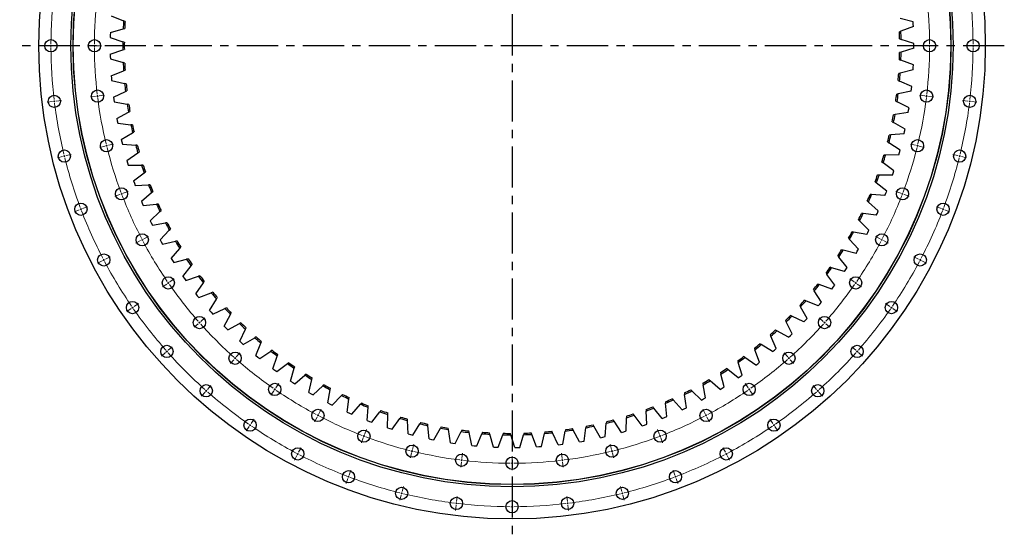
# Model space of a CAD drawing. Header units: millimetres. Extents: x -728 to 12040, y 32376 to 42405.
# Tile 3 of 10: x 1468 to 4119, y 38486 to 39886. Entities that reach past the tile are written whole.
import ezdxf

# ---------------------------------------------------------------- set-up
doc = ezdxf.new("R2010")
doc.units = ezdxf.units.MM
doc.header["$LTSCALE"] = 50
doc.linetypes.add('CENTER', pattern=[10.16, 6.35, -1.27, 1.27, -1.27])

msp = doc.modelspace()

# ---------------------------------------------------------------- linework, layer by layer
at = {"linetype": 'CENTER', "ltscale": 0.35}
for p, q in [((2793.8, 41144.6), (2793.8, 38486)), ((4119.5, 39815.3), (1468.1, 39815.3))]:
    msp.add_line(p, q, dxfattribs=at)
at = {"color": 7, "linetype": 'Continuous', "lineweight": 25}
for p, q in [((1714.6, 39895.8), (1747.9, 39882.5)), ((1751.8, 39880.9), (1747.9, 39882.5)), ((3873.9, 39879.9), (3839.2, 39888.6)), ((3874.3, 39873.3), (3873.9, 39879.9)), ((1712.2, 39850.9), (1712, 39844.3)), ((1712.2, 39850.9), (1746.7, 39860.5)), ((1746.7, 39860.5), (1750.8, 39861.7)), ((3841, 39854.4), (3837.1, 39852.9)), ((3874.6, 39866.8), (3841, 39854.4)), ((3874.6, 39866.8), (3874.3, 39873.3)), ((1712, 39844.3), (1711.9, 39837.8)), ((1711.9, 39837.8), (1745.8, 39826.2)), ((1749.8, 39824.9), (1745.8, 39826.2)), ((3837.6, 39833.7), (3841.6, 39832.4)), ((3875.8, 39821.8), (3841.6, 39832.4)), ((1711.9, 39792.8), (1745.8, 39804.3)), ((1745.8, 39804.3), (1749.8, 39805.6)), ((3841.6, 39798.1), (3837.6, 39796.9)), ((3875.8, 39808.7), (3841.6, 39798.1)), ((3875.9, 39815.3), (3875.8, 39821.8)), ((3875.8, 39808.7), (3875.9, 39815.3)), ((1711.9, 39792.8), (1712, 39786.2)), ((1712, 39786.2), (1712.2, 39779.7)), ((1712.2, 39779.7), (1746.7, 39770)), ((3837.1, 39777.6), (3841, 39776.1)), ((3874.6, 39763.7), (3841, 39776.1)), ((1714.6, 39734.7), (1747.9, 39748)), ((1750.8, 39768.8), (1746.7, 39770)), ((1747.9, 39748), (1751.8, 39749.6)), ((3873.9, 39750.6), (3839.2, 39741.9)), ((3873.9, 39750.6), (3874.3, 39757.2)), ((3874.3, 39757.2), (3874.6, 39763.7)), ((1714.6, 39734.7), (1715.1, 39728.2)), ((1715.1, 39728.2), (1715.7, 39721.7)), ((1715.7, 39721.7), (1750.7, 39713.8)), ((3833.5, 39721.7), (3837.4, 39720)), ((3839.2, 39741.9), (3835.1, 39740.9)), ((3870.3, 39705.8), (3837.4, 39720)), ((1720.5, 39676.9), (1753, 39692)), ((1754.8, 39712.9), (1750.7, 39713.8)), ((1753, 39692), (1756.8, 39693.8)), ((3868.9, 39692.7), (3833.7, 39685.9)), ((3868.9, 39692.7), (3869.7, 39699.3)), ((3869.7, 39699.3), (3870.3, 39705.8)), ((1720.5, 39676.9), (1721.3, 39670.4)), ((1721.3, 39670.4), (1722.3, 39663.9)), ((3827, 39666), (3830.8, 39664.1)), ((3833.7, 39685.9), (3829.6, 39685.1)), ((1722.3, 39663.9), (1757.6, 39658)), ((1761.8, 39657.3), (1757.6, 39658)), ((3862.9, 39648.1), (3830.8, 39664.1)), ((3860.8, 39635.2), (3861.9, 39641.7)), ((3861.9, 39641.7), (3862.9, 39648.1)), ((1729.5, 39619.5), (1761.1, 39636.3)), ((1729.5, 39619.5), (1730.7, 39613.1)), ((1730.7, 39613.1), (1731.9, 39606.6)), ((1761.1, 39636.3), (1764.9, 39638.3)), ((3825.3, 39630.2), (3821.1, 39629.7)), ((3860.8, 39635.2), (3825.3, 39630.2)), ((1731.9, 39606.6), (1767.6, 39602.6)), ((1771.7, 39602.1), (1767.6, 39602.6)), ((3817.5, 39610.7), (3821.2, 39608.7)), ((3852.4, 39591), (3821.2, 39608.7)), ((3851, 39584.6), (3852.4, 39591)), ((1741.5, 39562.7), (1772.2, 39581.1)), ((1741.5, 39562.7), (1743.1, 39556.3)), ((1772.2, 39581.1), (1775.8, 39583.3)), ((3813.9, 39575.1), (3809.7, 39574.8)), ((3849.6, 39578.2), (3813.9, 39575.1)), ((3849.6, 39578.2), (3851, 39584.6)), ((1743.1, 39556.3), (1744.7, 39549.9)), ((1744.7, 39549.9), (1780.4, 39547.8)), ((1784.7, 39547.6), (1780.4, 39547.8)), ((3805.1, 39556.1), (3808.6, 39553.8)), ((3838.8, 39534.5), (3808.6, 39553.8)), ((3837.1, 39528.2), (3838.8, 39534.5)), ((1756.6, 39506.5), (1786.3, 39526.6)), ((1756.6, 39506.5), (1758.5, 39500.3)), ((1786.3, 39526.6), (1789.8, 39529)), ((3799.5, 39520.7), (3795.3, 39520.6)), ((3835.3, 39521.9), (3799.5, 39520.7)), ((3835.3, 39521.9), (3837.1, 39528.2)), ((1758.5, 39500.3), (1760.4, 39494)), ((1760.4, 39494), (1796.3, 39493.8)), ((1800.5, 39493.8), (1796.3, 39493.8)), ((3789.7, 39502.2), (3793.1, 39499.7)), ((3822.2, 39478.8), (3793.1, 39499.7)), ((1774.7, 39451.3), (1803.2, 39473)), ((1803.2, 39473), (1806.6, 39475.5)), ((3782.3, 39467.2), (3778, 39467.3)), ((3818.1, 39466.4), (3782.3, 39467.2)), ((3818.1, 39466.4), (3820.2, 39472.6)), ((3820.2, 39472.6), (3822.2, 39478.8)), ((1774.7, 39451.3), (1776.9, 39445.1)), ((1776.9, 39445.1), (1779.2, 39439)), ((1779.2, 39439), (1815, 39440.8)), ((1819.2, 39441), (1815, 39440.8)), ((3771.5, 39449.2), (3774.7, 39446.5)), ((3802.7, 39424.1), (3774.7, 39446.5)), ((1795.7, 39397.1), (1823, 39420.3)), ((1823, 39420.3), (1826.2, 39423)), ((3762.1, 39414.6), (3757.9, 39414.9)), ((3797.9, 39411.9), (3762.1, 39414.6)), ((3797.9, 39411.9), (3800.3, 39418)), ((3800.3, 39418), (3802.7, 39424.1)), ((1795.7, 39397.1), (1798.2, 39391.1)), ((1798.2, 39391.1), (1800.8, 39385.1)), ((1800.8, 39385.1), (1836.5, 39388.8)), ((1840.7, 39389.2), (1836.5, 39388.8)), ((3750.4, 39397.2), (3753.5, 39394.4)), ((3780.2, 39370.5), (3753.5, 39394.4)), ((1819.6, 39344.2), (1845.6, 39368.8)), ((1845.6, 39368.8), (1848.7, 39371.7)), ((3739.2, 39363.2), (3735.1, 39363.7)), ((3774.8, 39358.6), (3739.2, 39363.2)), ((3774.8, 39358.6), (3777.6, 39364.5)), ((3777.6, 39364.5), (3780.2, 39370.5)), ((1819.6, 39344.2), (1822.4, 39338.3)), ((1822.4, 39338.3), (1825.3, 39332.4)), ((1825.3, 39332.4), (1860.7, 39338)), ((1864.9, 39338.6), (1860.7, 39338)), ((1871, 39318.5), (1873.9, 39321.6)), ((3726.6, 39346.5), (3729.6, 39343.5)), ((3754.9, 39318.2), (3729.6, 39343.5)), ((1846.3, 39292.6), (1871, 39318.5)), ((3700.1, 39297.1), (3702.9, 39293.9)), ((3726.9, 39267.3), (3702.9, 39293.9)), ((3713.6, 39313.1), (3709.5, 39313.9)), ((3748.9, 39306.6), (3713.6, 39313.1)), ((3748.9, 39306.6), (3751.9, 39312.4)), ((3751.9, 39312.4), (3754.9, 39318.2)), ((1846.3, 39292.6), (1849.4, 39286.8)), ((1849.4, 39286.8), (1852.7, 39281.1)), ((1852.7, 39281.1), (1887.7, 39288.6)), ((1875.7, 39242.5), (1898.9, 39269.7)), ((1891.8, 39289.5), (1887.7, 39288.6)), ((1898.9, 39269.7), (1901.7, 39272.9)), ((3723.6, 39261.7), (3726.9, 39267.3)), ((1875.7, 39242.5), (1879.1, 39236.9)), ((1882.7, 39231.4), (1917.3, 39240.7)), ((1921.3, 39241.8), (1917.3, 39240.7)), ((3670.9, 39249.2), (3673.6, 39245.9)), ((3696.1, 39218), (3673.6, 39245.9)), ((3685.3, 39264.5), (3681.2, 39265.4)), ((3720.2, 39256.1), (3685.3, 39264.5)), ((3720.2, 39256.1), (3723.6, 39261.7)), ((1879.1, 39236.9), (1882.7, 39231.4)), ((1907.7, 39194), (1929.5, 39222.5)), ((1929.5, 39222.5), (1932.1, 39225.8)), ((3654.5, 39217.4), (3650.5, 39218.6)), ((3688.8, 39207.1), (3654.5, 39217.4)), ((3692.5, 39212.5), (3696.1, 39218)), ((1907.7, 39194), (1911.5, 39188.6)), ((1911.5, 39188.6), (1915.3, 39183.3)), ((1915.3, 39183.3), (1949.4, 39194.5)), ((1953.4, 39195.8), (1949.4, 39194.5)), ((3639.3, 39202.9), (3641.8, 39199.5)), ((3662.8, 39170.4), (3641.8, 39199.5)), ((3688.8, 39207.1), (3692.5, 39212.5)), ((1942.4, 39147.3), (1962.6, 39176.9)), ((1962.6, 39176.9), (1965, 39180.4)), ((3621.2, 39172.1), (3617.2, 39173.5)), ((3654.9, 39160), (3621.2, 39172.1)), ((3654.9, 39160), (3658.9, 39165.2)), ((3658.9, 39165.2), (3662.8, 39170.4)), ((1942.4, 39147.3), (1946.4, 39142.2)), ((1946.4, 39142.2), (1950.5, 39137.1)), ((1950.5, 39137.1), (1983.9, 39150.1)), ((1987.8, 39151.6), (1983.9, 39150.1)), ((1998, 39133.2), (2000.2, 39136.8)), ((3605.2, 39158.4), (3607.5, 39154.8)), ((3626.9, 39124.7), (3607.5, 39154.8)), ((1979.4, 39102.6), (1998, 39133.2)), ((2024.6, 39109.3), (2020.8, 39107.6)), ((3568.8, 39115.8), (3570.9, 39112.1)), ((3588.6, 39081), (3570.9, 39112.1)), ((3585.4, 39128.6), (3581.6, 39130.2)), ((3618.5, 39114.7), (3585.4, 39128.6)), ((3618.5, 39114.7), (3622.7, 39119.7)), ((3622.7, 39119.7), (3626.9, 39124.7)), ((1979.4, 39102.6), (1983.8, 39097.7)), ((1983.8, 39097.7), (1988.1, 39092.8)), ((1988.1, 39092.8), (2020.8, 39107.6)), ((2018.9, 39059.9), (2035.8, 39091.5)), ((2035.8, 39091.5), (2037.8, 39095.2)), ((3547.4, 39087.1), (3543.6, 39088.9)), ((3579.7, 39071.4), (3547.4, 39087.1)), ((2018.9, 39059.9), (2023.4, 39055.2)), ((2023.4, 39055.2), (2028.1, 39050.6)), ((2028.1, 39050.6), (2059.9, 39067.1)), ((2063.6, 39069), (2059.9, 39067.1)), ((2075.7, 39051.9), (2077.5, 39055.7)), ((3530.1, 39075.2), (3532, 39071.4)), ((3548.1, 39039.4), (3532, 39071.4)), ((3579.7, 39071.4), (3584.2, 39076.2)), ((3584.2, 39076.2), (3588.6, 39081)), ((2060.5, 39019.4), (2075.7, 39051.9)), ((2070.2, 39010.6), (2101.1, 39028.8)), ((2104.7, 39030.9), (2101.1, 39028.8)), ((3489.3, 39036.7), (3491, 39032.9)), ((3505.3, 39000), (3491, 39032.9)), ((3507.3, 39047.7), (3503.6, 39049.7)), ((3538.6, 39030.3), (3507.3, 39047.7)), ((3538.6, 39030.3), (3543.4, 39034.8)), ((3543.4, 39034.8), (3548.1, 39039.4)), ((2060.5, 39019.4), (2065.3, 39015)), ((2065.3, 39015), (2070.2, 39010.6)), ((2104.3, 38981.2), (2117.8, 39014.4)), ((2117.8, 39014.4), (2119.3, 39018.3)), ((3465, 39010.5), (3461.5, 39012.7)), ((3495.4, 38991.5), (3465, 39010.5)), ((2104.3, 38981.2), (2109.4, 38977)), ((2109.4, 38977), (2114.5, 38972.9)), ((2114.5, 38972.9), (2144.3, 38992.7)), ((2147.8, 38995.1), (2144.3, 38992.7)), ((2150.1, 38945.4), (2161.7, 38979.3)), ((2161.7, 38979.3), (2163.1, 38983.3)), ((3420.9, 38975.6), (3417.4, 38978)), ((3450.2, 38955), (3420.9, 38975.6)), ((3446.5, 39000.5), (3448, 38996.6)), ((3460.6, 38963), (3448, 38996.6)), ((3495.4, 38991.5), (3500.4, 38995.7)), ((3500.4, 38995.7), (3505.3, 39000)), ((2160.7, 38937.7), (2189.4, 38959.1)), ((2192.8, 38961.6), (2189.4, 38959.1)), ((2207.5, 38946.6), (2208.6, 38950.6)), ((3401.9, 38966.6), (3403.1, 38962.6)), ((3413.8, 38928.4), (3403.1, 38962.6)), ((3450.2, 38955), (3455.4, 38959)), ((3455.4, 38959), (3460.6, 38963)), ((2150.1, 38945.4), (2155.3, 38941.5)), ((2155.3, 38941.5), (2160.7, 38937.7)), ((2197.7, 38912.1), (2207.5, 38946.6)), ((2208.7, 38905), (2236.2, 38927.9)), ((2239.5, 38930.5), (2236.2, 38927.9)), ((3355.4, 38935.2), (3356.5, 38931.2)), ((3365.4, 38896.4), (3356.5, 38931.2)), ((3374.9, 38943.1), (3371.6, 38945.7)), ((3403.1, 38921), (3374.9, 38943.1)), ((3403.1, 38921), (3408.5, 38924.7)), ((3408.5, 38924.7), (3413.8, 38928.4)), ((2197.7, 38912.1), (2203.2, 38908.5)), ((2203.2, 38908.5), (2208.7, 38905)), ((2247, 38881.4), (2255, 38916.4)), ((2255, 38916.4), (2255.9, 38920.5)), ((2258.4, 38874.9), (2284.7, 38899.2)), ((2287.8, 38902.1), (2284.7, 38899.2)), ((3307.4, 38906.4), (3308.2, 38902.2)), ((3315.2, 38867.1), (3308.2, 38902.2)), ((3327.2, 38913.2), (3324.1, 38916)), ((3354.2, 38889.6), (3327.2, 38913.2)), ((3359.8, 38893), (3365.4, 38896.4)), ((2247, 38881.4), (2252.7, 38878.1)), ((2252.7, 38878.1), (2258.4, 38874.9)), ((2297.9, 38853.4), (2304, 38888.7)), ((2304, 38888.7), (2304.7, 38892.9)), ((2309.6, 38847.5), (2334.6, 38873.2)), ((2337.5, 38876.2), (2334.6, 38873.2)), ((3257.9, 38880.1), (3258.5, 38875.9)), ((3263.6, 38840.4), (3258.5, 38875.9)), ((3278.1, 38885.9), (3275, 38888.8)), ((3303.7, 38860.8), (3278.1, 38885.9)), ((3354.2, 38889.6), (3359.8, 38893)), ((2297.9, 38853.4), (2303.8, 38850.4)), ((2303.8, 38850.4), (2309.6, 38847.5)), ((2350.3, 38828.2), (2354.4, 38863.8)), ((2354.4, 38863.8), (2354.9, 38868)), ((2362.3, 38822.9), (2385.8, 38849.9)), ((2388.6, 38853.1), (2385.8, 38849.9)), ((2406.1, 38841.6), (2406.4, 38845.8)), ((3207, 38856.5), (3207.4, 38852.3)), ((3210.6, 38816.6), (3207.4, 38852.3)), ((3227.5, 38861.2), (3224.6, 38864.3)), ((3251.7, 38834.8), (3227.5, 38861.2)), ((3303.7, 38860.8), (3309.5, 38863.9)), ((3309.5, 38863.9), (3315.2, 38867.1)), ((2350.3, 38828.2), (2356.3, 38825.5)), ((2356.3, 38825.5), (2362.3, 38822.9)), ((2403.9, 38805.8), (2406.1, 38841.6)), ((2416.2, 38801.2), (2438.2, 38829.4)), ((2440.8, 38832.7), (2438.2, 38829.4)), ((2458.7, 38786.3), (2459, 38822.2)), ((2459, 38822.2), (2459, 38826.4)), ((3101.8, 38817.8), (3101.8, 38813.5)), ((3122.7, 38820.2), (3120.2, 38823.6)), ((3144, 38791.4), (3122.7, 38820.2)), ((3154.9, 38835.7), (3155.1, 38831.5)), ((3156.4, 38795.7), (3155.1, 38831.5)), ((3175.6, 38839.3), (3173, 38842.6)), ((3198.4, 38811.7), (3175.6, 38839.3)), ((3204.5, 38814.1), (3210.6, 38816.6)), ((3251.7, 38834.8), (3257.7, 38837.6)), ((3257.7, 38837.6), (3263.6, 38840.4)), ((2403.9, 38805.8), (2410, 38803.4)), ((2410, 38803.4), (2416.2, 38801.2)), ((2471.1, 38782.4), (2491.6, 38811.7)), ((2494.1, 38815.2), (2491.6, 38811.7)), ((2512.8, 38805.6), (2512.6, 38809.8)), ((2514.4, 38769.8), (2512.8, 38805.6)), ((2527, 38766.5), (2545.9, 38797)), ((2548.2, 38800.6), (2545.9, 38797)), ((2567.3, 38792), (2566.9, 38796.2)), ((2570.9, 38756.3), (2567.3, 38792)), ((2993.1, 38790.5), (2992.6, 38786.3)), ((3014.1, 38790.7), (3012, 38794.3)), ((3032.2, 38759.7), (3014.1, 38790.7)), ((3045, 38762.7), (3047.5, 38798.5)), ((3047.9, 38802.7), (3047.5, 38798.5)), ((3068.8, 38804), (3066.5, 38807.5)), ((3088.5, 38774.1), (3068.8, 38804)), ((3101.1, 38777.7), (3101.8, 38813.5)), ((3144, 38791.4), (3150.2, 38793.5)), ((3150.2, 38793.5), (3156.4, 38795.7)), ((3198.4, 38811.7), (3204.5, 38814.1)), ((2458.7, 38786.3), (2464.9, 38784.3)), ((2464.9, 38784.3), (2471.1, 38782.4)), ((2514.4, 38769.8), (2520.7, 38768.1)), ((2520.7, 38768.1), (2527, 38766.5)), ((2583.7, 38753.7), (2601, 38785.1)), ((2603, 38788.8), (2601, 38785.1)), ((2622.6, 38781.3), (2622, 38785.5)), ((2628, 38745.9), (2622.6, 38781.3)), ((2641, 38744), (2656.5, 38776.3)), ((2658.4, 38780.1), (2656.5, 38776.3)), ((2678.3, 38773.6), (2677.5, 38777.8)), ((2685.7, 38738.6), (2678.3, 38773.6)), ((2698.7, 38737.3), (2712.5, 38770.4)), ((2714.1, 38774.3), (2712.5, 38770.4)), ((2734.4, 38768.9), (2733.3, 38773)), ((2743.6, 38734.3), (2734.4, 38768.9)), ((2756.7, 38733.8), (2768.7, 38767.6)), ((2770.1, 38771.5), (2768.7, 38767.6)), ((2790.7, 38767.3), (2789.4, 38771.3)), ((2801.7, 38733.2), (2790.7, 38767.3)), ((2814.8, 38733.3), (2825, 38767.7)), ((2826.2, 38771.8), (2825, 38767.7)), ((2846.9, 38768.6), (2845.4, 38772.5)), ((2859.8, 38735.2), (2846.9, 38768.6)), ((2872.9, 38736), (2881.2, 38770.9)), ((2882.1, 38775), (2881.2, 38770.9)), ((2903, 38773), (2901.3, 38776.8)), ((2917.7, 38740.3), (2903, 38773)), ((2930.7, 38741.8), (2937.1, 38777.1)), ((2937.8, 38781.2), (2937.1, 38777.1)), ((2958.8, 38780.3), (2956.9, 38784.1)), ((2975.2, 38748.5), (2958.8, 38780.3)), ((2988.1, 38750.7), (2992.6, 38786.3)), ((3088.5, 38774.1), (3094.8, 38775.8)), ((3094.8, 38775.8), (3101.1, 38777.7)), ((2570.9, 38756.3), (2577.3, 38755)), ((2577.3, 38755), (2583.7, 38753.7)), ((2628, 38745.9), (2634.5, 38744.9)), ((2634.5, 38744.9), (2641, 38744)), ((2685.7, 38738.6), (2692.2, 38737.9)), ((2692.2, 38737.9), (2698.7, 38737.3)), ((2917.7, 38740.3), (2924.2, 38741)), ((2924.2, 38741), (2930.7, 38741.8)), ((2975.2, 38748.5), (2981.7, 38749.6)), ((2981.7, 38749.6), (2988.1, 38750.7)), ((3032.2, 38759.7), (3038.6, 38761.2)), ((3038.6, 38761.2), (3045, 38762.7)), ((2743.6, 38734.3), (2750.2, 38734)), ((2750.2, 38734), (2756.7, 38733.8)), ((2801.7, 38733.2), (2808.3, 38733.2)), ((2808.3, 38733.2), (2814.8, 38733.3)), ((2859.8, 38735.2), (2866.3, 38735.6)), ((2866.3, 38735.6), (2872.9, 38736))]:
    msp.add_line(p, q, dxfattribs=at)
at = {"color": 0, "linetype": 'Continuous', "lineweight": 18}
for p, q in [((1547.3, 39815.3), (1533.3, 39815.3)), ((1552.3, 39815.3), (1549.8, 39815.3)), ((1552.3, 39815.3), (1554.8, 39815.3)), ((1557.3, 39815.3), (1571.3, 39815.3)), ((1664.3, 39815.3), (1650.3, 39815.3)), ((1669.3, 39815.3), (1666.8, 39815.3)), ((1669.3, 39815.3), (1671.8, 39815.3)), ((1674.3, 39815.3), (1688.3, 39815.3)), ((3913.3, 39815.3), (3899.3, 39815.3)), ((3918.3, 39815.3), (3915.8, 39815.3)), ((3918.3, 39815.3), (3920.8, 39815.3)), ((3923.3, 39815.3), (3937.3, 39815.3)), ((4030.3, 39815.3), (4016.3, 39815.3)), ((4035.3, 39815.3), (4032.8, 39815.3)), ((4035.3, 39815.3), (4037.8, 39815.3)), ((4040.3, 39815.3), (4054.3, 39815.3)), ((1556.3, 39665), (1542.4, 39663.3)), ((1561.3, 39665.6), (1558.8, 39665.3)), ((1561.3, 39665.6), (1563.8, 39665.9)), ((1566.3, 39666.2), (1580.2, 39667.9)), ((1672.5, 39679.1), (1658.6, 39677.4)), ((1677.5, 39679.7), (1675, 39679.4)), ((1677.5, 39679.7), (1679.9, 39680)), ((1682.4, 39680.3), (1696.3, 39682)), ((3905.1, 39680.3), (3891.2, 39682)), ((3910.1, 39679.7), (3907.6, 39680)), ((3910.1, 39679.7), (3912.5, 39679.4)), ((3915, 39679.1), (3928.9, 39677.4)), ((4021.2, 39666.2), (4007.3, 39667.9)), ((4026.2, 39665.6), (4023.7, 39665.9)), ((4026.2, 39665.6), (4028.7, 39665.3)), ((4031.2, 39665), (4045.1, 39663.3)), ((1697.1, 39545), (1683.5, 39541.6)), ((1701.9, 39546.1), (1699.5, 39545.6)), ((1701.9, 39546.1), (1704.4, 39546.7)), ((1706.8, 39547.3), (1720.4, 39550.7)), ((3880.7, 39547.3), (3867.1, 39550.7)), ((3885.6, 39546.1), (3883.2, 39546.7)), ((3885.6, 39546.1), (3888, 39545.6)), ((3890.4, 39545), (3904, 39541.6)), ((1583.5, 39517), (1569.9, 39513.6)), ((1588.3, 39518.1), (1585.9, 39517.6)), ((1588.3, 39518.1), (1590.8, 39518.7)), ((1593.2, 39519.3), (1606.8, 39522.7)), ((3994.3, 39519.3), (3980.7, 39522.7)), ((3999.2, 39518.1), (3996.8, 39518.7)), ((3999.2, 39518.1), (4001.6, 39517.6)), ((4004, 39517), (4017.6, 39513.6)), ((1737.7, 39414.7), (1724.6, 39409.8)), ((1742.3, 39416.5), (1740, 39415.6)), ((1742.3, 39416.5), (1744.7, 39417.4)), ((1747, 39418.3), (1760.1, 39423.2)), ((3840.5, 39418.3), (3827.4, 39423.2)), ((3845.2, 39416.5), (3842.8, 39417.4)), ((3845.2, 39416.5), (3847.5, 39415.6)), ((3849.9, 39414.7), (3862.9, 39409.8)), ((1628.3, 39373.2), (1615.2, 39368.3)), ((1632.9, 39375), (1630.6, 39374.1)), ((1632.9, 39375), (1635.3, 39375.9)), ((1637.6, 39376.8), (1650.7, 39381.8)), ((3949.9, 39376.8), (3936.8, 39381.8)), ((3954.6, 39375), (3952.2, 39375.9)), ((3954.6, 39375), (3956.9, 39374.1)), ((3959.3, 39373.2), (3972.3, 39368.3)), ((1798.1, 39292.7), (1800.3, 39293.8)), ((1802.5, 39295), (1814.9, 39301.5)), ((3785, 39295), (3772.6, 39301.5)), ((3789.4, 39292.7), (3787.2, 39293.8)), ((1793.6, 39290.4), (1781.2, 39283.8)), ((1798.1, 39292.7), (1795.8, 39291.5)), ((3789.4, 39292.7), (3791.7, 39291.5)), ((3793.9, 39290.4), (3806.3, 39283.8)), ((1698.9, 39240.6), (1711.3, 39247.1)), ((3888.6, 39240.6), (3876.2, 39247.1)), ((1690, 39236), (1677.6, 39229.5)), ((1694.5, 39238.3), (1692.2, 39237.1)), ((1694.5, 39238.3), (1696.7, 39239.5)), ((3893, 39238.3), (3890.8, 39239.5)), ((3893, 39238.3), (3895.3, 39237.1)), ((3897.5, 39236), (3909.9, 39229.5)), ((1864.2, 39173.6), (1852.7, 39165.7)), ((1868.3, 39176.5), (1866.3, 39175.1)), ((1868.3, 39176.5), (1870.4, 39177.9)), ((1872.4, 39179.3), (1883.9, 39187.3)), ((3715.1, 39179.3), (3703.6, 39187.3)), ((3719.2, 39176.5), (3717.1, 39177.9)), ((3719.2, 39176.5), (3721.3, 39175.1)), ((3723.3, 39173.6), (3734.8, 39165.7)), ((1772, 39110), (1770, 39108.6)), ((1772, 39110), (1774.1, 39111.4)), ((1776.1, 39112.8), (1787.7, 39120.8)), ((3811.4, 39112.8), (3799.9, 39120.8)), ((3815.5, 39110), (3813.4, 39111.4)), ((3815.5, 39110), (3817.5, 39108.6)), ((1767.9, 39107.2), (1756.4, 39099.2)), ((1955.8, 39072.9), (1966.3, 39082.2)), ((3631.7, 39072.9), (3621.2, 39082.2)), ((3819.6, 39107.2), (3831.1, 39099.2)), ((1948.3, 39066.3), (1937.8, 39057)), ((1952.1, 39069.6), (1950.2, 39067.9)), ((1952.1, 39069.6), (1953.9, 39071.2)), ((3635.5, 39069.6), (3633.6, 39071.2)), ((3635.5, 39069.6), (3637.3, 39067.9)), ((3639.2, 39066.3), (3649.7, 39057)), ((1868.2, 38995.3), (1878.7, 39004.6)), ((3719.3, 38995.3), (3708.8, 39004.6)), ((1860.7, 38988.7), (1850.3, 38979.4)), ((1864.5, 38992), (1862.6, 38990.3)), ((1864.5, 38992), (1866.3, 38993.7)), ((2051.4, 38977.3), (2060.7, 38987.8)), ((3536.1, 38977.3), (3526.8, 38987.8)), ((3723, 38992), (3721.2, 38993.7)), ((3723, 38992), (3724.9, 38990.3)), ((3726.8, 38988.7), (3737.3, 38979.4)), ((2044.8, 38969.8), (2035.5, 38959.3)), ((2048.1, 38973.6), (2046.4, 38971.7)), ((2048.1, 38973.6), (2049.7, 38975.4)), ((3539.4, 38973.6), (3537.8, 38975.4)), ((3539.4, 38973.6), (3541.1, 38971.7)), ((3542.8, 38969.8), (3552, 38959.3)), ((1973.8, 38889.7), (1983.1, 38900.2)), ((2157.8, 38893.9), (2165.8, 38905.5)), ((3429.7, 38893.9), (3421.7, 38905.5)), ((3613.7, 38889.7), (3604.4, 38900.2)), ((1967.2, 38882.2), (1957.9, 38871.8)), ((1970.5, 38886), (1968.8, 38884.1)), ((1970.5, 38886), (1972.1, 38887.9)), ((2152.1, 38885.7), (2144.2, 38874.2)), ((2155, 38889.8), (2153.5, 38887.8)), ((2155, 38889.8), (2156.4, 38891.9)), ((3432.5, 38889.8), (3431.1, 38891.9)), ((3432.5, 38889.8), (3434, 38887.8)), ((3435.4, 38885.7), (3443.3, 38874.2)), ((3617, 38886), (3615.4, 38887.9)), ((3617, 38886), (3618.7, 38884.1)), ((3620.3, 38882.2), (3629.6, 38871.8)), ((2271.2, 38819.6), (2270, 38817.4)), ((2271.2, 38819.6), (2272.3, 38821.8)), ((2273.5, 38824), (2280, 38836.4)), ((3314, 38824), (3307.5, 38836.4)), ((3316.3, 38819.6), (3315.2, 38821.8)), ((3316.3, 38819.6), (3317.5, 38817.4)), ((2088.5, 38793.5), (2087.1, 38791.5)), ((2088.5, 38793.5), (2089.9, 38795.6)), ((2091.3, 38797.6), (2099.3, 38809.2)), ((2268.8, 38815.1), (2262.3, 38802.7)), ((3318.7, 38815.1), (3325.2, 38802.7)), ((3496.2, 38797.6), (3488.2, 38809.2)), ((3499, 38793.5), (3497.6, 38795.6)), ((3499, 38793.5), (3500.4, 38791.5)), ((2085.7, 38789.4), (2077.7, 38777.9)), ((2395, 38763.8), (2394.1, 38761.5)), ((2395, 38763.8), (2395.9, 38766.2)), ((2396.8, 38768.5), (2401.7, 38781.6)), ((3190.7, 38768.5), (3185.8, 38781.6)), ((3192.5, 38763.8), (3191.6, 38766.2)), ((3192.5, 38763.8), (3193.4, 38761.5)), ((3501.8, 38789.4), (3509.8, 38777.9)), ((2393.2, 38759.2), (2388.3, 38746.1)), ((2525.8, 38728.3), (2529.2, 38741.9)), ((3061.7, 38728.3), (3058.3, 38741.9)), ((3194.3, 38759.2), (3199.2, 38746.1)), ((2214.5, 38711.5), (2208, 38699.1)), ((2216.8, 38716), (2215.6, 38713.8)), ((2216.8, 38716), (2218, 38718.2)), ((2219.1, 38720.4), (2225.6, 38732.8)), ((2523.4, 38718.6), (2520.1, 38705)), ((2524.6, 38723.4), (2524, 38721)), ((2524.6, 38723.4), (2525.2, 38725.9)), ((2658.8, 38703.9), (2660.5, 38717.8)), ((2928.7, 38703.9), (2927, 38717.8)), ((3062.9, 38723.4), (3062.3, 38725.9)), ((3062.9, 38723.4), (3063.5, 38721)), ((3064.1, 38718.6), (3067.4, 38705)), ((3368.4, 38720.4), (3361.9, 38732.8)), ((3370.7, 38716), (3369.5, 38718.2)), ((3370.7, 38716), (3371.9, 38713.8)), ((3373, 38711.5), (3379.5, 38699.1)), ((2657.6, 38694), (2655.9, 38680.1)), ((2658.2, 38699), (2657.9, 38696.5)), ((2658.2, 38699), (2658.5, 38701.4)), ((2793.8, 38695.8), (2793.8, 38709.8)), ((2793.8, 38690.8), (2793.8, 38693.3)), ((2793.8, 38690.8), (2793.8, 38688.3)), ((2793.8, 38685.8), (2793.8, 38671.8)), ((2929.3, 38699), (2929, 38701.4)), ((2929.3, 38699), (2929.6, 38696.5)), ((2929.9, 38694), (2931.6, 38680.1)), ((2355.3, 38659.1), (2360.2, 38672.2)), ((3232.2, 38659.1), (3227.3, 38672.2)), ((2351.7, 38649.8), (2346.8, 38636.7)), ((2353.5, 38654.4), (2352.6, 38652.1)), ((2353.5, 38654.4), (2354.4, 38656.8)), ((3234, 38654.4), (3233.1, 38656.8)), ((3234, 38654.4), (3234.9, 38652.1)), ((3235.8, 38649.8), (3240.7, 38636.7)), ((2495.4, 38605), (2492.1, 38591.4)), ((2496.6, 38609.8), (2496, 38607.4)), ((2496.6, 38609.8), (2497.2, 38612.3)), ((2497.8, 38614.7), (2501.2, 38628.3)), ((3089.7, 38614.7), (3086.3, 38628.3)), ((3090.9, 38609.8), (3090.3, 38612.3)), ((3090.9, 38609.8), (3091.5, 38607.4)), ((3092.1, 38605), (3095.4, 38591.4)), ((2643.5, 38577.8), (2641.8, 38563.9)), ((2644.1, 38582.8), (2643.8, 38580.3)), ((2644.1, 38582.8), (2644.4, 38585.3)), ((2644.7, 38587.8), (2646.4, 38601.7)), ((2793.8, 38578.8), (2793.8, 38592.8)), ((2942.8, 38587.8), (2941.1, 38601.7)), ((2943.4, 38582.8), (2943.1, 38585.3)), ((2943.4, 38582.8), (2943.7, 38580.3)), ((2944, 38577.8), (2945.7, 38563.9)), ((2793.8, 38573.8), (2793.8, 38576.3)), ((2793.8, 38573.8), (2793.8, 38571.3)), ((2793.8, 38568.8), (2793.8, 38554.8))]:
    msp.add_line(p, q, dxfattribs=at)
at = {"color": 7, "linetype": 'Continuous', "lineweight": 25}
for centre, radius in [((2793.8, 39815.3), 1274.5), ((2793.8, 39815.3), 1188), ((2793.8, 39815.3), 1182), ((2793.8, 39815.3), 1181.5), ((1552.3, 39815.3), 16.5), ((1669.3, 39815.3), 16.5), ((3918.3, 39815.3), 16.5), ((4035.3, 39815.3), 16.5), ((1677.5, 39679.7), 16.5), ((3910.1, 39679.7), 16.5), ((1561.3, 39665.6), 16.5), ((4026.2, 39665.6), 16.5), ((1701.9, 39546.1), 16.5), ((3885.6, 39546.1), 16.5), ((1588.3, 39518.1), 16.5), ((3999.2, 39518.1), 16.5), ((1742.3, 39416.5), 16.5), ((3845.2, 39416.5), 16.5), ((1632.9, 39375), 16.5), ((3954.6, 39375), 16.5), ((1798.1, 39292.7), 16.5), ((3789.4, 39292.7), 16.5), ((1694.5, 39238.3), 16.5), ((3893, 39238.3), 16.5), ((1868.3, 39176.5), 16.5), ((3719.2, 39176.5), 16.5), ((1772, 39110), 16.5), ((3815.5, 39110), 16.5), ((1952.1, 39069.6), 16.5), ((3635.5, 39069.6), 16.5), ((1864.5, 38992), 16.5), ((3723, 38992), 16.5), ((2048.1, 38973.6), 16.5), ((3539.4, 38973.6), 16.5), ((1970.5, 38886), 16.5), ((2155, 38889.8), 16.5), ((3432.5, 38889.8), 16.5), ((3617, 38886), 16.5), ((2271.2, 38819.6), 16.5), ((3316.3, 38819.6), 16.5), ((2088.5, 38793.5), 16.5), ((3499, 38793.5), 16.5), ((2395, 38763.8), 16.5), ((3192.5, 38763.8), 16.5), ((2524.6, 38723.4), 16.5), ((3062.9, 38723.4), 16.5), ((2216.8, 38716), 16.5), ((2658.2, 38699), 16.5), ((2929.3, 38699), 16.5), ((3370.7, 38716), 16.5), ((2793.8, 38690.8), 16.5), ((2353.5, 38654.4), 16.5), ((3234, 38654.4), 16.5), ((2496.6, 38609.8), 16.5), ((3090.9, 38609.8), 16.5), ((2644.1, 38582.8), 16.5), ((2793.8, 38573.8), 16.5), ((2943.4, 38582.8), 16.5)]:
    msp.add_circle(centre, radius, dxfattribs=at)
at = {"color": 0, "linetype": 'Continuous', "lineweight": 18}
for radius, start, end in [(1241.5, 0.2308, 13.6154), (1241.5, 173.3077, 179.7692), (1124.5, 173.3317, 179.7452), (1124.5, 0.2548, 6.6683), (1241.5, 179.8846, 180), (1241.5, 180, 180.1154), (1241.5, 180.2308, 186.6923), (1124.5, 179.8726, 180), (1124.5, 180, 180.1274), (1124.5, 180.2548, 186.6683), (1124.5, 353.3317, 359.7452), (1124.5, 0, 0.1274), (1124.5, 359.8726, 0), (1241.5, 353.3077, 359.7692), (1241.5, 0, 0.1154), (1241.5, 359.8846, 0), (1241.5, 186.8077, 186.9231), (1241.5, 186.9231, 187.0385), (1124.5, 186.7957, 186.9231), (1124.5, 186.9231, 187.0505), (1124.5, 187.1778, 193.5914), (1124.5, 346.4086, 352.8222), (1124.5, 352.9495, 353.0769), (1124.5, 353.0769, 353.2043), (1241.5, 352.9615, 353.0769), (1241.5, 353.0769, 353.1923), (1241.5, 187.1538, 193.6154), (1241.5, 346.3846, 352.8462), (1124.5, 193.7188, 193.8462), (1124.5, 193.8462, 193.9735), (1124.5, 194.1009, 200.5145), (1124.5, 339.4855, 345.8991), (1124.5, 346.0265, 346.1538), (1124.5, 346.1538, 346.2812), (1241.5, 193.7308, 193.8462), (1241.5, 193.8462, 193.9615), (1241.5, 194.0769, 200.5385), (1241.5, 339.4615, 345.9231), (1241.5, 346.0385, 346.1538), (1241.5, 346.1538, 346.2692), (1124.5, 200.6419, 200.7692), (1124.5, 200.7692, 200.8966), (1124.5, 201.024, 207.4375), (1124.5, 332.5625, 338.976), (1124.5, 339.1034, 339.2308), (1124.5, 339.2308, 339.3581), (1241.5, 200.6539, 200.7692), (1241.5, 200.7692, 200.8846), (1241.5, 339.1154, 339.2308), (1241.5, 339.2308, 339.3461), (1241.5, 201, 207.4616), (1241.5, 332.5384, 339), (1124.5, 207.5649, 207.6923), (1124.5, 332.3077, 332.4351), (1124.5, 207.6923, 207.8197), (1124.5, 207.9471, 214.3606), (1124.5, 325.6394, 332.0529), (1124.5, 332.1803, 332.3077), (1241.5, 207.5769, 207.6923), (1241.5, 207.6923, 207.8077), (1241.5, 207.9231, 214.3846), (1241.5, 325.6154, 332.0769), (1241.5, 332.1923, 332.3077), (1241.5, 332.3077, 332.4231), (1124.5, 214.488, 214.6154), (1124.5, 214.6154, 214.7428), (1124.5, 214.8701, 221.2837), (1124.5, 318.7163, 325.1299), (1124.5, 325.2572, 325.3846), (1124.5, 325.3846, 325.512), (1241.5, 214.5, 214.6154), (1241.5, 214.6154, 214.7308), (1241.5, 325.2692, 325.3846), (1241.5, 325.3846, 325.5), (1241.5, 214.8461, 221.3077), (1241.5, 318.6923, 325.1539), (1124.5, 221.4111, 221.5385), (1124.5, 221.5385, 221.6658), (1124.5, 221.7932, 228.2068), (1124.5, 311.7932, 318.2068), (1124.5, 318.3342, 318.4615), (1124.5, 318.4615, 318.5889), (1241.5, 221.4231, 221.5385), (1241.5, 221.5385, 221.6538), (1241.5, 221.7692, 228.2308), (1241.5, 311.7692, 318.2308), (1241.5, 318.3462, 318.4615), (1241.5, 318.4615, 318.5769), (1124.5, 228.3342, 228.4615), (1124.5, 228.4615, 228.5889), (1124.5, 228.7163, 235.1299), (1124.5, 304.8701, 311.2837), (1124.5, 311.4111, 311.5385), (1124.5, 311.5385, 311.6658), (1241.5, 228.3462, 228.4615), (1241.5, 228.4615, 228.5769), (1241.5, 228.6923, 235.1539), (1124.5, 235.2572, 235.3846), (1124.5, 235.3846, 235.512), (1124.5, 235.6394, 242.0529), (1124.5, 297.9471, 304.3606), (1124.5, 304.488, 304.6154), (1124.5, 304.6154, 304.7428), (1241.5, 304.8461, 311.3077), (1241.5, 311.4231, 311.5385), (1241.5, 311.5385, 311.6538), (1124.5, 242.1803, 242.3077), (1124.5, 242.3077, 242.4351), (1124.5, 242.5625, 248.976), (1124.5, 291.024, 297.4375), (1124.5, 297.5649, 297.6923), (1124.5, 297.6923, 297.8197), (1241.5, 235.2692, 235.3846), (1241.5, 235.3846, 235.5), (1241.5, 235.6154, 242.0769), (1241.5, 297.9231, 304.3846), (1241.5, 304.5, 304.6154), (1241.5, 304.6154, 304.7308), (1124.5, 249.1034, 249.2308), (1124.5, 249.2308, 249.3581), (1124.5, 290.6419, 290.7692), (1124.5, 290.7692, 290.8966), (1124.5, 249.4855, 255.8991), (1124.5, 284.1009, 290.5145), (1241.5, 242.1923, 242.3077), (1241.5, 242.3077, 242.4231), (1241.5, 242.5384, 249), (1124.5, 256.0265, 256.1538), (1124.5, 256.1538, 256.2812), (1124.5, 256.4086, 262.8222), (1124.5, 277.1778, 283.5914), (1124.5, 283.7188, 283.8462), (1124.5, 283.8462, 283.9735), (1241.5, 291, 297.4616), (1241.5, 297.5769, 297.6923), (1241.5, 297.6923, 297.8077), (1124.5, 262.9495, 263.0769), (1124.5, 263.0769, 263.2043), (1124.5, 263.3317, 269.7452), (1124.5, 269.8726, 270), (1124.5, 270, 270.1274), (1124.5, 270.2548, 276.6683), (1124.5, 276.7957, 276.9231), (1124.5, 276.9231, 277.0505), (1241.5, 249.1154, 249.2308), (1241.5, 249.2308, 249.3461), (1241.5, 249.4615, 255.9231), (1241.5, 284.0769, 290.5385), (1241.5, 290.6539, 290.7692), (1241.5, 290.7692, 290.8846), (1241.5, 256.0385, 256.1538), (1241.5, 256.1538, 256.2692), (1241.5, 256.3846, 262.8462), (1241.5, 277.1538, 283.6154), (1241.5, 283.7308, 283.8462), (1241.5, 283.8462, 283.9615), (1241.5, 262.9615, 263.0769), (1241.5, 263.0769, 263.1923), (1241.5, 263.3077, 269.7692), (1241.5, 270.2308, 276.6923), (1241.5, 276.8077, 276.9231), (1241.5, 276.9231, 277.0385), (1241.5, 269.8846, 270), (1241.5, 270, 270.1154)]:
    msp.add_arc((2793.8, 39815.3), radius, start, end, dxfattribs=at)
at = {"color": 7, "linetype": 'Continuous', "lineweight": 25}
for radius, start, end in [(1048, 176.3224, 177.5238), (1044, 176.3943, 177.4518), (1044, 1.0097, 2.0672), (1048, 0.9378, 2.1391), (1048, 179.3993, 180.6007), (1044, 179.4713, 180.5287), (1048, 357.8609, 359.0622), (1044, 357.9328, 358.9903), (1048, 182.4762, 183.6776), (1044, 182.5482, 183.6057), (1044, 354.8559, 355.9134), (1048, 354.7839, 355.9853), (1048, 185.5532, 186.7545), (1044, 185.6251, 186.6826), (1044, 351.779, 352.8364), (1048, 351.707, 352.9084), (1048, 188.6301, 189.8315), (1044, 188.702, 189.7595), (1044, 348.702, 349.7595), (1048, 348.6301, 349.8315), (1048, 191.707, 192.9084), (1044, 191.779, 192.8364), (1044, 345.6251, 346.6826), (1048, 345.5532, 346.7545), (1048, 194.7839, 195.9853), (1044, 194.8559, 195.9134), (1044, 342.5482, 343.6057), (1048, 342.4762, 343.6776), (1048, 197.8609, 199.0622), (1044, 197.9328, 198.9903), (1044, 339.4713, 340.5287), (1048, 339.3993, 340.6007), (1048, 200.9378, 202.1391), (1044, 201.0097, 202.0672), (1044, 336.3943, 337.4518), (1048, 336.3224, 337.5238), (1048, 204.0147, 205.2161), (1044, 204.0866, 205.1441), (1044, 333.3174, 334.3749), (1048, 333.2455, 334.4468), (1048, 207.0916, 208.293), (1044, 207.1636, 208.221), (1044, 330.2405, 331.298), (1048, 330.1685, 331.3699), (1048, 210.1685, 211.3699), (1044, 210.2405, 211.298), (1048, 213.2455, 214.4468), (1044, 213.3174, 214.3749), (1044, 327.1636, 328.221), (1048, 327.0916, 328.293), (1044, 324.0866, 325.1441), (1048, 324.0147, 325.2161), (1048, 216.3224, 217.5238), (1044, 216.3943, 217.4518), (1044, 321.0097, 322.0672), (1048, 320.9378, 322.1391), (1048, 219.3993, 220.6007), (1044, 219.4713, 220.5287), (1044, 222.5482, 223.6057), (1044, 317.9328, 318.9903), (1048, 317.8609, 319.0622), (1048, 222.4762, 223.6776), (1044, 314.8559, 315.9134), (1048, 314.7839, 315.9853), (1048, 225.5532, 226.7545), (1044, 225.6251, 226.6826), (1048, 228.6301, 229.8315), (1044, 228.702, 229.7595), (1044, 311.779, 312.8364), (1048, 311.707, 312.9084), (1044, 308.702, 309.7595), (1048, 308.6301, 309.8315), (1048, 231.707, 232.9084), (1044, 231.779, 232.8364), (1044, 305.6251, 306.6826), (1048, 305.5532, 306.7545), (1048, 234.7839, 235.9853), (1044, 234.8559, 235.9134), (1048, 237.8609, 239.0622), (1044, 237.9328, 238.9903), (1044, 302.5482, 303.6057), (1048, 302.4762, 303.6776), (1048, 240.9378, 242.1391), (1044, 241.0097, 242.0672), (1044, 299.4713, 300.5287), (1048, 299.3993, 300.6007), (1048, 244.0147, 245.2161), (1044, 244.0866, 245.1441), (1044, 296.3943, 297.4518), (1048, 296.3224, 297.5238), (1048, 247.0916, 248.293), (1044, 247.1636, 248.221), (1044, 293.3174, 294.3749), (1048, 293.2455, 294.4468), (1048, 250.1685, 251.3699), (1044, 250.2405, 251.298), (1044, 287.1636, 288.221), (1048, 287.0916, 288.293), (1044, 290.2405, 291.298), (1048, 290.1685, 291.3699), (1048, 253.2455, 254.4468), (1044, 253.3174, 254.3749), (1048, 256.3224, 257.5238), (1044, 256.3943, 257.4518), (1048, 280.9378, 282.1391), (1044, 281.0097, 282.0672), (1048, 284.0147, 285.2161), (1044, 284.0866, 285.1441), (1048, 259.3993, 260.6007), (1044, 259.4713, 260.5287), (1048, 262.4762, 263.6776), (1044, 262.5482, 263.6057), (1048, 265.5532, 266.7545), (1044, 265.6251, 266.6826), (1048, 268.6301, 269.8315), (1044, 268.702, 269.7595), (1048, 271.707, 272.9084), (1044, 271.779, 272.8364), (1048, 274.7839, 275.9853), (1044, 274.8559, 275.9134), (1048, 277.8609, 279.0622), (1044, 277.9328, 278.9903)]:
    msp.add_arc((2793.8, 39815.3), radius, start, end, dxfattribs=at)

doc.saveas('drawing.dxf')
